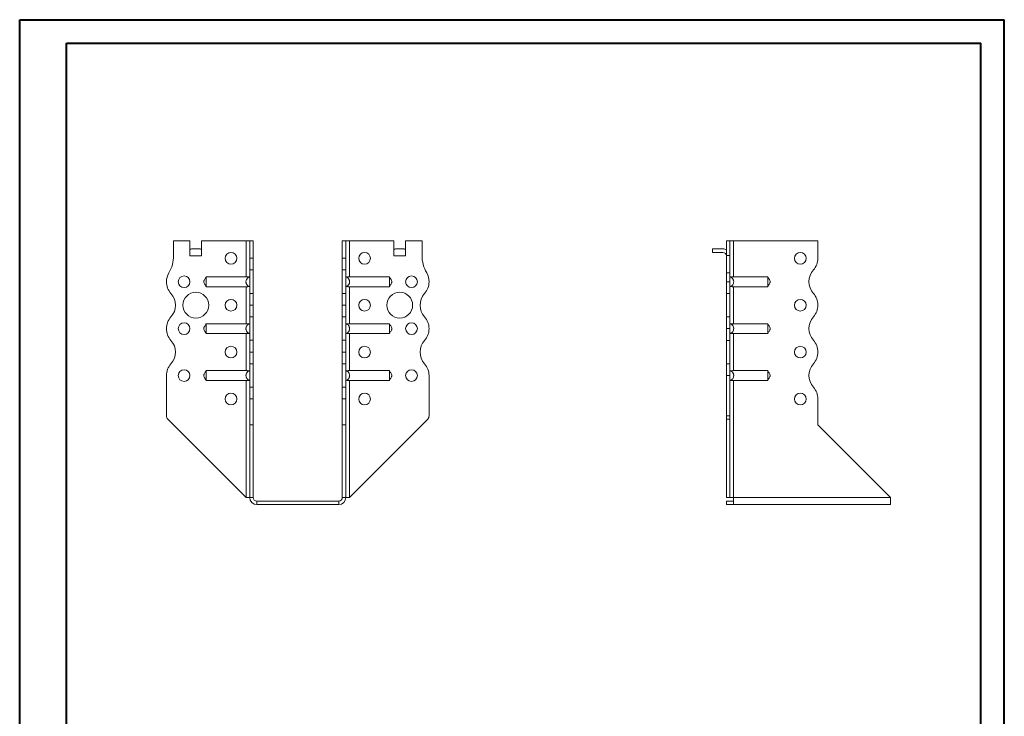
# Model space of a CAD drawing. Header units: millimetres. Extents: x 0 to 210, y 0 to 297.
# Tile 3 of 3: x 0 to 210, y 149 to 297. Entities that reach past the tile are written whole.
import ezdxf

# ---------------------------------------------------------------- set-up
doc = ezdxf.new("R2010")
doc.units = ezdxf.units.MM

msp = doc.modelspace()

# ---------------------------------------------------------------- linework, layer by layer
at = {"color": 7, "linetype": 'Continuous', "lineweight": 40}
for p, q in [((0.08, 0.21), (0.08, 297.21)), ((0.08, 297.21), (210.08, 297.21)), ((210.08, 0.21), (210.08, 297.21)), ((210.08, 292.21), (210.08, 297.21)), ((10.08, 292.21), (205.08, 292.21)), ((10.08, 5.21), (10.08, 292.21)), ((205.08, 5.21), (205.08, 292.21))]:
    msp.add_line(p, q, dxfattribs=at)
at = {"color": 7, "linetype": 'Continuous', "lineweight": 15}
for p, q in [((36.39, 250.1), (32.89, 250.1)), ((32.89, 250.1), (32.89, 246.96)), ((36.39, 246.85), (36.39, 250.1)), ((38.89, 246.85), (38.89, 250.1)), ((48.39, 250.1), (38.89, 250.1)), ((48.39, 250.1), (48.39, 242.41)), ((49.14, 250.1), (48.39, 250.1)), ((49.89, 250.1), (49.14, 250.1)), ((49.14, 246.37), (49.14, 250.1)), ((49.89, 246.37), (49.89, 250.1)), ((68.89, 250.1), (69.64, 250.1)), ((68.89, 246.37), (68.89, 250.1)), ((69.64, 246.37), (69.64, 250.1)), ((70.39, 250.1), (69.64, 250.1)), ((70.39, 242.41), (70.39, 250.1)), ((70.39, 250.1), (79.89, 250.1)), ((79.89, 246.85), (79.89, 250.1)), ((82.39, 246.85), (82.39, 250.1)), ((82.39, 250.1), (85.89, 250.1)), ((85.89, 250.1), (85.89, 246.96)), ((151.57, 250.1), (150.82, 250.1)), ((150.82, 250.1), (150.82, 246.96)), ((151.57, 250.1), (151.57, 246.96)), ((152.32, 250.1), (151.57, 250.1)), ((152.32, 242.41), (152.32, 250.1)), ((170.32, 250.1), (152.32, 250.1)), ((170.32, 246.37), (170.32, 250.1)), ((36.7, 248.35), (38.58, 248.35)), ((80.2, 248.35), (82.08, 248.35)), ((147.82, 248.35), (147.82, 247.6)), ((147.82, 248.35), (150.07, 248.35)), ((36.39, 246.85), (38.89, 246.85)), ((49.14, 246.37), (49.89, 246.37)), ((49.14, 243.87), (49.14, 246.37)), ((49.89, 246.37), (49.89, 243.87)), ((68.89, 246.37), (69.64, 246.37)), ((68.89, 243.87), (68.89, 246.37)), ((69.64, 246.37), (69.64, 243.87)), ((79.89, 246.85), (82.39, 246.85)), ((150.07, 247.6), (147.82, 247.6)), ((150.82, 246.96), (151.57, 246.96)), ((150.82, 243.22), (150.82, 246.96)), ((151.57, 246.96), (151.57, 243.22)), ((49.89, 243.87), (49.14, 243.87)), ((49.14, 243.87), (49.14, 238.87)), ((49.89, 238.87), (49.89, 243.87)), ((69.64, 243.87), (68.89, 243.87)), ((68.89, 238.87), (68.89, 243.87)), ((69.64, 238.87), (69.64, 243.87)), ((48.39, 242.41), (39.84, 242.41)), ((70.39, 242.41), (78.94, 242.41)), ((150.82, 241.35), (150.82, 243.22)), ((150.82, 243.22), (151.57, 243.22)), ((151.57, 243.22), (151.57, 241.35)), ((152.32, 242.41), (159.63, 242.41)), ((48.39, 240.29), (39.84, 240.29)), ((48.39, 240.29), (48.39, 232.41)), ((70.39, 240.29), (78.94, 240.29)), ((70.39, 232.41), (70.39, 240.29)), ((150.82, 241.35), (151.57, 241.35)), ((150.82, 238.85), (150.82, 241.35)), ((151.57, 241.35), (151.57, 238.85)), ((152.32, 240.29), (159.63, 240.29)), ((152.32, 232.41), (152.32, 240.29)), ((49.14, 238.87), (49.89, 238.87)), ((49.14, 236.37), (49.14, 238.87)), ((49.89, 238.87), (49.89, 236.37)), ((68.89, 238.87), (69.64, 238.87)), ((68.89, 236.37), (68.89, 238.87)), ((69.64, 238.87), (69.64, 236.37)), ((151.57, 238.85), (150.82, 238.85)), ((150.82, 233.85), (150.82, 238.85)), ((151.57, 233.85), (151.57, 238.85)), ((49.14, 236.37), (49.89, 236.37)), ((49.14, 233.87), (49.14, 236.37)), ((49.89, 236.37), (49.14, 236.37)), ((49.14, 236.37), (49.14, 236.37)), ((49.89, 236.37), (49.89, 233.87)), ((49.89, 236.37), (49.89, 236.37)), ((68.89, 236.37), (69.64, 236.37)), ((68.89, 233.87), (68.89, 236.37)), ((69.64, 236.37), (68.89, 236.37)), ((68.89, 236.37), (68.89, 236.37)), ((69.64, 236.37), (69.64, 233.87)), ((69.64, 236.37), (69.64, 236.37)), ((170.32, 236.37), (170.32, 236.37)), ((49.89, 233.87), (49.14, 233.87)), ((49.14, 233.87), (49.14, 228.87)), ((49.89, 228.87), (49.89, 233.87)), ((69.64, 233.87), (68.89, 233.87)), ((68.89, 228.87), (68.89, 233.87)), ((69.64, 228.87), (69.64, 233.87)), ((150.82, 233.85), (151.57, 233.85)), ((150.82, 231.35), (150.82, 233.85)), ((151.57, 233.85), (151.57, 231.35)), ((48.39, 232.41), (39.84, 232.41)), ((70.39, 232.41), (78.94, 232.41)), ((87.39, 231.35), (87.39, 231.35)), ((151.57, 231.35), (150.82, 231.35)), ((150.82, 228.85), (150.82, 231.35)), ((151.57, 231.35), (151.57, 228.85)), ((152.32, 232.41), (159.63, 232.41)), ((48.39, 230.29), (39.84, 230.29)), ((48.39, 230.29), (48.39, 222.41)), ((70.39, 230.29), (78.94, 230.29)), ((70.39, 222.41), (70.39, 230.29)), ((152.32, 230.29), (159.63, 230.29)), ((152.32, 222.41), (152.32, 230.29)), ((49.14, 228.87), (49.89, 228.87)), ((49.14, 226.37), (49.14, 228.87)), ((49.89, 228.87), (49.89, 226.37)), ((68.89, 228.87), (69.64, 228.87)), ((68.89, 226.37), (68.89, 228.87)), ((69.64, 228.87), (69.64, 226.37)), ((151.57, 228.85), (150.82, 228.85)), ((150.82, 223.85), (150.82, 228.85)), ((151.57, 223.85), (151.57, 228.85)), ((49.89, 226.37), (49.14, 226.37)), ((49.14, 226.37), (49.89, 226.37)), ((49.14, 223.87), (49.14, 226.37)), ((49.14, 226.37), (49.14, 226.37)), ((49.89, 226.37), (49.89, 223.87)), ((49.89, 226.37), (49.89, 226.37)), ((69.64, 226.37), (68.89, 226.37)), ((68.89, 226.37), (69.64, 226.37)), ((68.89, 226.37), (68.89, 226.37)), ((68.89, 223.87), (68.89, 226.37)), ((69.64, 226.37), (69.64, 226.37)), ((69.64, 226.37), (69.64, 223.87)), ((170.32, 226.37), (170.32, 226.37)), ((49.89, 223.87), (49.14, 223.87)), ((49.14, 223.87), (49.14, 218.87)), ((49.89, 218.87), (49.89, 223.87)), ((69.64, 223.87), (68.89, 223.87)), ((68.89, 218.87), (68.89, 223.87)), ((69.64, 218.87), (69.64, 223.87)), ((150.82, 223.85), (151.57, 223.85)), ((150.82, 221.35), (150.82, 223.85)), ((151.57, 223.85), (151.57, 221.35)), ((31.39, 221.35), (31.39, 212.76)), ((48.39, 222.41), (39.84, 222.41)), ((70.39, 222.41), (78.94, 222.41)), ((87.39, 221.35), (87.39, 212.76)), ((151.57, 221.35), (150.82, 221.35)), ((150.82, 221.35), (150.82, 212.76)), ((151.57, 221.35), (151.57, 212.76)), ((152.32, 222.41), (159.63, 222.41)), ((48.39, 220.29), (39.84, 220.29)), ((48.39, 220.29), (48.39, 195.35)), ((49.14, 218.87), (49.89, 218.87)), ((49.14, 216.37), (49.14, 218.87)), ((49.89, 218.87), (49.89, 216.37)), ((68.89, 218.87), (69.64, 218.87)), ((68.89, 216.37), (68.89, 218.87)), ((69.64, 218.87), (69.64, 216.37)), ((70.39, 220.29), (78.94, 220.29)), ((70.39, 195.35), (70.39, 220.29)), ((152.32, 220.29), (159.63, 220.29)), ((152.32, 195.35), (152.32, 220.29)), ((49.89, 216.37), (49.14, 216.37)), ((49.14, 210.85), (49.14, 216.37)), ((49.89, 210.85), (49.89, 216.37)), ((69.64, 216.37), (68.89, 216.37)), ((68.89, 210.85), (68.89, 216.37)), ((69.64, 210.85), (69.64, 216.37)), ((170.32, 210.85), (170.32, 216.37)), ((150.82, 212.76), (151.57, 212.76)), ((150.82, 212.05), (150.82, 212.76)), ((151.57, 212.76), (151.57, 212.05)), ((48.39, 195.35), (31.68, 212.05)), ((49.89, 210.85), (49.14, 210.85)), ((49.14, 195.35), (49.14, 210.85)), ((49.89, 195.35), (49.89, 210.85)), ((68.89, 210.85), (69.64, 210.85)), ((68.89, 195.35), (68.89, 210.85)), ((69.64, 195.35), (69.64, 210.85)), ((70.39, 195.35), (87.1, 212.05)), ((151.57, 212.05), (150.82, 212.05)), ((150.82, 195.35), (150.82, 212.05)), ((151.57, 195.35), (151.57, 212.05)), ((185.82, 195.35), (170.32, 210.85)), ((48.39, 195.35), (49.14, 195.35)), ((49.89, 195.35), (49.14, 195.35)), ((68.89, 195.35), (69.64, 195.35)), ((69.64, 195.35), (70.39, 195.35)), ((151.57, 195.35), (150.82, 195.35)), ((151.57, 195.35), (152.32, 195.35)), ((185.82, 195.35), (152.32, 195.35)), ((152.32, 195.35), (152.32, 193.85)), ((185.82, 195.35), (185.82, 193.85)), ((50.64, 194.6), (68.14, 194.6)), ((50.64, 194.6), (50.64, 193.85)), ((50.64, 193.85), (68.14, 193.85)), ((68.14, 194.6), (68.14, 193.85)), ((150.82, 194.6), (150.82, 193.85)), ((152.32, 194.6), (150.82, 194.6)), ((152.32, 193.85), (150.82, 193.85)), ((185.82, 193.85), (152.32, 193.85))]:
    msp.add_line(p, q, dxfattribs=at)
for centre, radius in [((45.14, 246.35), 1.25), ((73.64, 246.35), 1.25), ((166.57, 246.35), 1.25), ((35.14, 241.35), 1.25), ((83.64, 241.35), 1.25), ((37.64, 236.35), 2.75), ((45.14, 236.35), 1.25), ((73.64, 236.35), 1.25), ((81.14, 236.35), 2.75), ((166.57, 236.35), 1.25), ((35.14, 231.35), 1.25), ((83.64, 231.35), 1.25), ((45.14, 226.35), 1.25), ((73.64, 226.35), 1.25), ((166.57, 226.35), 1.25), ((35.14, 221.35), 1.25), ((83.64, 221.35), 1.25), ((45.14, 216.35), 1.25), ((73.64, 216.35), 1.25), ((166.57, 216.35), 1.25)]:
    msp.add_circle(centre, radius, dxfattribs=at)
for centre, radius, start, end in [((150.07, 246.85), 1.5, 60, 90), ((25.39, 246.96), 7.5, 330.0736, 0), ((93.39, 246.96), 7.5, 180, 209.9264), ((150.07, 246.85), 0.75, 0, 90), ((166.57, 246.37), 3.75, 318.1877, 0), ((172.16, 241.37), 3.75, 138.1877, 221.8123), ((35.14, 241.35), 3.75, 150.0736, 179.9591), ((83.64, 241.35), 3.75, 0.0409, 29.9264), ((35.14, 241.35), 3.75, 180, 221.8123), ((83.64, 241.35), 3.75, 318.1877, 0), ((29.55, 236.35), 3.75, 318.1863, 41.8123), ((89.23, 236.35), 3.75, 138.1877, 221.8196), ((166.57, 236.37), 3.75, 0, 41.8123), ((166.57, 236.37), 3.75, 318.1804, 0), ((35.14, 231.35), 3.75, 138.1863, 180), ((83.64, 231.35), 3.75, 0, 41.8196), ((172.16, 231.37), 3.75, 138.1804, 221.8123), ((35.14, 231.35), 3.75, 180, 221.8137), ((83.64, 231.35), 3.75, 318.1877, 0), ((29.55, 226.35), 3.75, 318.1877, 41.8137), ((89.23, 226.35), 3.75, 138.1877, 221.8123), ((166.57, 226.37), 3.75, 0, 41.8123), ((166.57, 226.37), 3.75, 318.1804, 0), ((35.14, 221.35), 3.75, 138.1877, 180), ((83.64, 221.35), 3.75, 0, 41.8123), ((172.16, 221.37), 3.75, 138.1804, 221.8123), ((166.57, 216.37), 3.75, 0, 41.8123), ((32.39, 212.76), 1, 180, 225), ((86.39, 212.76), 1, 315, 0), ((50.64, 195.35), 1.5, 180, 270), ((50.64, 195.35), 0.75, 180, 270), ((68.14, 195.35), 1.5, 270, 0), ((68.14, 195.35), 0.75, 270, 0)]:
    msp.add_arc(centre, radius, start, end, dxfattribs=at)
for centre, start_param, end_param in [((36.7, 246.85), 0, 0.523599), ((38.58, 246.85), 5.759587, 6.283185), ((80.2, 246.85), 0, 0.523599), ((82.08, 246.85), 5.759587, 6.283185)]:
    msp.add_ellipse(centre, major_axis=(0, 1.5), ratio=0.416667, start_param=start_param, end_param=end_param, dxfattribs=at)
for points, knots in [([(39.84, 242.35), (39.82, 242.31), (39.79, 242.25), (39.71, 242.12), (39.57, 241.91), (39.43, 241.7), (39.36, 241.51), (39.33, 241.37), (39.35, 241.15), (39.48, 240.92), (39.63, 240.69), (39.76, 240.53), (39.81, 240.41), (39.84, 240.35)], [0, 0, 0, 0, 0.088139, 0.117704, 0.24517, 0.377665, 0.439117, 0.496208, 0.551739, 0.710391, 0.810032, 0.893588, 1, 1, 1, 1]), ([(39.84, 242.41), (39.84, 242.39), (39.84, 242.37), (39.84, 242.32), (39.84, 242.29), (39.84, 242.22), (39.84, 242.18), (39.84, 242.1), (39.84, 242.06), (39.84, 241.96), (39.84, 241.91), (39.84, 241.81), (39.84, 241.75), (39.84, 241.64), (39.84, 241.58), (39.84, 241.47), (39.84, 241.41), (39.84, 241.23), (39.84, 241.11), (39.84, 240.89), (39.84, 240.78), (39.84, 240.59), (39.84, 240.51), (39.84, 240.41), (39.84, 240.38), (39.84, 240.33), (39.84, 240.31), (39.84, 240.29)], [0, 0, 0, 0, 0.0625, 0.0625, 0.125, 0.125, 0.1875, 0.1875, 0.25, 0.25, 0.3125, 0.3125, 0.375, 0.375, 0.4375, 0.4375, 0.5, 0.5, 0.625, 0.625, 0.75, 0.75, 0.875, 0.875, 0.9375, 0.9375, 1, 1, 1, 1]), ([(49.14, 240.29), (49.08, 240.31), (49.03, 240.33), (48.92, 240.38), (48.87, 240.41), (48.77, 240.47), (48.72, 240.51), (48.64, 240.59), (48.6, 240.64), (48.53, 240.73), (48.49, 240.78), (48.44, 240.89), (48.42, 240.94), (48.38, 241.05), (48.36, 241.11), (48.35, 241.23), (48.34, 241.29), (48.34, 241.41), (48.35, 241.47), (48.36, 241.58), (48.38, 241.64), (48.43, 241.81), (48.49, 241.91), (48.63, 242.1), (48.72, 242.19), (48.87, 242.29), (48.92, 242.32), (49.03, 242.37), (49.08, 242.39), (49.14, 242.41)], [0, 0, 0, 0, 0.0625, 0.0625, 0.125, 0.125, 0.1875, 0.1875, 0.25, 0.25, 0.3125, 0.3125, 0.375, 0.375, 0.4375, 0.4375, 0.5, 0.5, 0.5625, 0.5625, 0.625, 0.625, 0.75, 0.75, 0.875, 0.875, 0.9375, 0.9375, 1, 1, 1, 1]), ([(48.39, 242.41), (48.44, 242.41), (48.49, 242.4), (48.59, 242.4), (48.64, 242.39), (48.73, 242.38), (48.77, 242.37), (48.85, 242.35), (48.89, 242.33), (48.92, 242.32)], [0, 0, 0, 0, 0.25, 0.25, 0.5, 0.5, 0.75, 0.75, 1, 1, 1, 1]), ([(69.64, 240.29), (69.7, 240.31), (69.75, 240.33), (69.86, 240.38), (69.91, 240.41), (70.01, 240.47), (70.06, 240.51), (70.14, 240.59), (70.18, 240.64), (70.25, 240.73), (70.29, 240.78), (70.34, 240.89), (70.36, 240.94), (70.4, 241.05), (70.42, 241.11), (70.44, 241.23), (70.44, 241.29), (70.44, 241.41), (70.44, 241.47), (70.42, 241.58), (70.4, 241.64), (70.35, 241.81), (70.29, 241.91), (70.15, 242.1), (70.06, 242.19), (69.91, 242.29), (69.86, 242.32), (69.75, 242.37), (69.7, 242.39), (69.64, 242.41)], [0, 0, 0, 0, 0.0625, 0.0625, 0.125, 0.125, 0.1875, 0.1875, 0.25, 0.25, 0.3125, 0.3125, 0.375, 0.375, 0.4375, 0.4375, 0.5, 0.5, 0.5625, 0.5625, 0.625, 0.625, 0.75, 0.75, 0.875, 0.875, 0.9375, 0.9375, 1, 1, 1, 1]), ([(70.39, 242.41), (70.34, 242.41), (70.29, 242.4), (70.19, 242.4), (70.14, 242.39), (70.05, 242.38), (70.01, 242.37), (69.93, 242.35), (69.89, 242.33), (69.86, 242.32)], [0, 0, 0, 0, 0.25, 0.25, 0.5, 0.5, 0.75, 0.75, 1, 1, 1, 1]), ([(78.94, 242.41), (78.94, 242.39), (78.94, 242.37), (78.94, 242.32), (78.94, 242.29), (78.94, 242.22), (78.94, 242.18), (78.94, 242.1), (78.94, 242.06), (78.94, 241.96), (78.94, 241.91), (78.94, 241.81), (78.94, 241.75), (78.94, 241.64), (78.94, 241.58), (78.94, 241.47), (78.94, 241.41), (78.94, 241.23), (78.94, 241.11), (78.94, 240.89), (78.94, 240.78), (78.94, 240.59), (78.94, 240.51), (78.94, 240.41), (78.94, 240.38), (78.94, 240.33), (78.94, 240.31), (78.94, 240.29)], [0, 0, 0, 0, 0.0625, 0.0625, 0.125, 0.125, 0.1875, 0.1875, 0.25, 0.25, 0.3125, 0.3125, 0.375, 0.375, 0.4375, 0.4375, 0.5, 0.5, 0.625, 0.625, 0.75, 0.75, 0.875, 0.875, 0.9375, 0.9375, 1, 1, 1, 1]), ([(78.94, 240.35), (78.96, 240.39), (78.99, 240.44), (79.07, 240.58), (79.21, 240.78), (79.35, 241), (79.42, 241.19), (79.45, 241.33), (79.43, 241.55), (79.3, 241.78), (79.15, 242.01), (79.02, 242.17), (78.97, 242.28), (78.94, 242.35)], [0, 0, 0, 0, 0.08812, 0.117664, 0.245102, 0.37762, 0.43908, 0.496176, 0.55171, 0.710373, 0.81002, 0.893581, 1, 1, 1, 1]), ([(151.57, 242.41), (151.63, 242.39), (151.68, 242.37), (151.79, 242.32), (151.84, 242.29), (151.94, 242.22), (151.99, 242.18), (152.07, 242.1), (152.11, 242.06), (152.18, 241.96), (152.21, 241.91), (152.27, 241.81), (152.29, 241.75), (152.33, 241.64), (152.35, 241.58), (152.36, 241.47), (152.37, 241.41), (152.37, 241.23), (152.35, 241.11), (152.28, 240.89), (152.22, 240.78), (152.08, 240.59), (151.99, 240.51), (151.84, 240.41), (151.79, 240.38), (151.68, 240.33), (151.63, 240.31), (151.57, 240.29)], [0, 0, 0, 0, 0.0625, 0.0625, 0.125, 0.125, 0.1875, 0.1875, 0.25, 0.25, 0.3125, 0.3125, 0.375, 0.375, 0.4375, 0.4375, 0.5, 0.5, 0.625, 0.625, 0.75, 0.75, 0.875, 0.875, 0.9375, 0.9375, 1, 1, 1, 1]), ([(151.79, 242.32), (151.82, 242.33), (151.86, 242.35), (151.94, 242.37), (151.98, 242.38), (152.12, 242.4), (152.22, 242.41), (152.32, 242.41)], [0, 0, 0, 0, 0.25, 0.25, 0.5, 0.5, 1, 1, 1, 1]), ([(159.63, 240.29), (159.64, 240.31), (159.63, 240.33), (159.63, 240.38), (159.63, 240.41), (159.63, 240.47), (159.63, 240.51), (159.63, 240.59), (159.63, 240.64), (159.63, 240.73), (159.63, 240.78), (159.63, 240.89), (159.63, 240.94), (159.63, 241.05), (159.63, 241.11), (159.63, 241.23), (159.63, 241.29), (159.63, 241.41), (159.63, 241.47), (159.63, 241.58), (159.63, 241.64), (159.63, 241.81), (159.63, 241.91), (159.63, 242.1), (159.64, 242.19), (159.63, 242.29), (159.63, 242.32), (159.63, 242.37), (159.64, 242.39), (159.63, 242.41)], [0, 0, 0, 0, 0.0625, 0.0625, 0.125, 0.125, 0.1875, 0.1875, 0.25, 0.25, 0.3125, 0.3125, 0.375, 0.375, 0.4375, 0.4375, 0.5, 0.5, 0.5625, 0.5625, 0.625, 0.625, 0.75, 0.75, 0.875, 0.875, 0.9375, 0.9375, 1, 1, 1, 1]), ([(159.63, 240.35), (159.65, 240.39), (159.68, 240.44), (159.77, 240.58), (159.91, 240.78), (160.04, 241), (160.12, 241.19), (160.14, 241.33), (160.12, 241.55), (160, 241.78), (159.84, 242.01), (159.71, 242.17), (159.66, 242.28), (159.63, 242.35)], [0, 0, 0, 0, 0.088138, 0.117704, 0.24517, 0.377665, 0.439117, 0.496208, 0.551739, 0.710391, 0.810032, 0.893588, 1, 1, 1, 1]), ([(48.92, 240.38), (48.89, 240.36), (48.85, 240.35), (48.77, 240.32), (48.73, 240.31), (48.59, 240.29), (48.49, 240.29), (48.39, 240.29)], [0, 0, 0, 0, 0.25, 0.25, 0.5, 0.5, 1, 1, 1, 1]), ([(69.86, 240.38), (69.89, 240.36), (69.93, 240.35), (70.01, 240.32), (70.05, 240.31), (70.19, 240.29), (70.29, 240.29), (70.39, 240.29)], [0, 0, 0, 0, 0.25, 0.25, 0.5, 0.5, 1, 1, 1, 1]), ([(152.32, 240.29), (152.27, 240.29), (152.22, 240.29), (152.12, 240.3), (152.07, 240.3), (151.98, 240.31), (151.94, 240.32), (151.86, 240.35), (151.82, 240.36), (151.79, 240.38)], [0, 0, 0, 0, 0.25, 0.25, 0.5, 0.5, 0.75, 0.75, 1, 1, 1, 1]), ([(39.84, 232.35), (39.82, 232.31), (39.79, 232.25), (39.71, 232.12), (39.57, 231.91), (39.43, 231.7), (39.36, 231.51), (39.33, 231.37), (39.35, 231.15), (39.48, 230.92), (39.63, 230.69), (39.76, 230.53), (39.81, 230.41), (39.84, 230.35)], [0, 0, 0, 0, 0.0881397, 0.1177034, 0.2451707, 0.3776649, 0.4391167, 0.4962094, 0.5517386, 0.7103914, 0.8100321, 0.8935876, 1, 1, 1, 1]), ([(39.84, 232.41), (39.84, 232.39), (39.84, 232.37), (39.84, 232.32), (39.84, 232.29), (39.84, 232.22), (39.84, 232.18), (39.84, 232.1), (39.84, 232.06), (39.84, 231.96), (39.84, 231.91), (39.84, 231.81), (39.84, 231.75), (39.84, 231.64), (39.84, 231.58), (39.84, 231.47), (39.84, 231.41), (39.84, 231.23), (39.84, 231.11), (39.84, 230.89), (39.84, 230.78), (39.84, 230.59), (39.84, 230.51), (39.84, 230.41), (39.84, 230.38), (39.84, 230.33), (39.84, 230.31), (39.84, 230.29)], [0, 0, 0, 0, 0.0625, 0.0625, 0.125, 0.125, 0.1875, 0.1875, 0.25, 0.25, 0.3125, 0.3125, 0.375, 0.375, 0.4375, 0.4375, 0.5, 0.5, 0.625, 0.625, 0.75, 0.75, 0.875, 0.875, 0.9375, 0.9375, 1, 1, 1, 1]), ([(49.14, 230.29), (49.08, 230.31), (49.03, 230.33), (48.92, 230.38), (48.87, 230.41), (48.77, 230.47), (48.72, 230.51), (48.64, 230.59), (48.6, 230.64), (48.53, 230.73), (48.49, 230.78), (48.44, 230.89), (48.42, 230.94), (48.38, 231.05), (48.36, 231.11), (48.35, 231.23), (48.34, 231.29), (48.34, 231.41), (48.35, 231.47), (48.36, 231.58), (48.38, 231.64), (48.43, 231.81), (48.49, 231.91), (48.63, 232.1), (48.72, 232.19), (48.87, 232.29), (48.92, 232.32), (49.03, 232.37), (49.08, 232.39), (49.14, 232.41)], [0, 0, 0, 0, 0.0625, 0.0625, 0.125, 0.125, 0.1875, 0.1875, 0.25, 0.25, 0.3125, 0.3125, 0.375, 0.375, 0.4375, 0.4375, 0.5, 0.5, 0.5625, 0.5625, 0.625, 0.625, 0.75, 0.75, 0.875, 0.875, 0.9375, 0.9375, 1, 1, 1, 1]), ([(48.39, 232.41), (48.44, 232.41), (48.49, 232.4), (48.59, 232.4), (48.64, 232.39), (48.73, 232.38), (48.77, 232.37), (48.85, 232.35), (48.89, 232.33), (48.92, 232.32)], [0, 0, 0, 0, 0.25, 0.25, 0.5, 0.5, 0.75, 0.75, 1, 1, 1, 1]), ([(69.64, 230.29), (69.7, 230.31), (69.75, 230.33), (69.86, 230.38), (69.91, 230.41), (70.01, 230.47), (70.06, 230.51), (70.14, 230.59), (70.18, 230.64), (70.25, 230.73), (70.29, 230.78), (70.34, 230.89), (70.36, 230.94), (70.4, 231.05), (70.42, 231.11), (70.44, 231.23), (70.44, 231.29), (70.44, 231.41), (70.44, 231.47), (70.42, 231.58), (70.4, 231.64), (70.35, 231.81), (70.29, 231.91), (70.15, 232.1), (70.06, 232.19), (69.91, 232.29), (69.86, 232.32), (69.75, 232.37), (69.7, 232.39), (69.64, 232.41)], [0, 0, 0, 0, 0.0625, 0.0625, 0.125, 0.125, 0.1875, 0.1875, 0.25, 0.25, 0.3125, 0.3125, 0.375, 0.375, 0.4375, 0.4375, 0.5, 0.5, 0.5625, 0.5625, 0.625, 0.625, 0.75, 0.75, 0.875, 0.875, 0.9375, 0.9375, 1, 1, 1, 1]), ([(70.39, 232.41), (70.34, 232.41), (70.29, 232.4), (70.19, 232.4), (70.14, 232.39), (70.05, 232.38), (70.01, 232.37), (69.93, 232.35), (69.89, 232.33), (69.86, 232.32)], [0, 0, 0, 0, 0.25, 0.25, 0.5, 0.5, 0.75, 0.75, 1, 1, 1, 1]), ([(78.94, 232.41), (78.94, 232.39), (78.94, 232.37), (78.94, 232.32), (78.94, 232.29), (78.94, 232.22), (78.94, 232.18), (78.94, 232.1), (78.94, 232.06), (78.94, 231.96), (78.94, 231.91), (78.94, 231.81), (78.94, 231.75), (78.94, 231.64), (78.94, 231.58), (78.94, 231.47), (78.94, 231.41), (78.94, 231.23), (78.94, 231.11), (78.94, 230.89), (78.94, 230.78), (78.94, 230.59), (78.94, 230.51), (78.94, 230.41), (78.94, 230.38), (78.94, 230.33), (78.94, 230.31), (78.94, 230.29)], [0, 0, 0, 0, 0.0625, 0.0625, 0.125, 0.125, 0.1875, 0.1875, 0.25, 0.25, 0.3125, 0.3125, 0.375, 0.375, 0.4375, 0.4375, 0.5, 0.5, 0.625, 0.625, 0.75, 0.75, 0.875, 0.875, 0.9375, 0.9375, 1, 1, 1, 1]), ([(78.94, 230.35), (78.96, 230.39), (78.99, 230.44), (79.07, 230.58), (79.21, 230.78), (79.35, 231), (79.42, 231.19), (79.45, 231.33), (79.43, 231.55), (79.3, 231.78), (79.15, 232.01), (79.02, 232.17), (78.97, 232.28), (78.94, 232.35)], [0, 0, 0, 0, 0.08812, 0.117664, 0.245102, 0.37762, 0.439079, 0.496176, 0.551711, 0.710372, 0.810019, 0.893581, 1, 1, 1, 1]), ([(151.57, 232.41), (151.63, 232.39), (151.68, 232.37), (151.79, 232.32), (151.84, 232.29), (151.94, 232.22), (151.99, 232.18), (152.07, 232.1), (152.11, 232.06), (152.18, 231.96), (152.21, 231.91), (152.27, 231.81), (152.29, 231.75), (152.33, 231.64), (152.35, 231.58), (152.36, 231.47), (152.37, 231.41), (152.37, 231.23), (152.35, 231.11), (152.28, 230.89), (152.22, 230.78), (152.08, 230.59), (151.99, 230.51), (151.84, 230.41), (151.79, 230.38), (151.68, 230.33), (151.63, 230.31), (151.57, 230.29)], [0, 0, 0, 0, 0.0625, 0.0625, 0.125, 0.125, 0.1875, 0.1875, 0.25, 0.25, 0.3125, 0.3125, 0.375, 0.375, 0.4375, 0.4375, 0.5, 0.5, 0.625, 0.625, 0.75, 0.75, 0.875, 0.875, 0.9375, 0.9375, 1, 1, 1, 1]), ([(151.79, 232.32), (151.82, 232.33), (151.86, 232.35), (151.94, 232.37), (151.98, 232.38), (152.12, 232.4), (152.22, 232.41), (152.32, 232.41)], [0, 0, 0, 0, 0.25, 0.25, 0.5, 0.5, 1, 1, 1, 1]), ([(159.63, 230.29), (159.64, 230.31), (159.63, 230.33), (159.63, 230.38), (159.63, 230.41), (159.63, 230.47), (159.63, 230.51), (159.63, 230.59), (159.63, 230.64), (159.63, 230.73), (159.63, 230.78), (159.63, 230.89), (159.63, 230.94), (159.63, 231.05), (159.63, 231.11), (159.63, 231.23), (159.63, 231.29), (159.63, 231.41), (159.63, 231.47), (159.63, 231.58), (159.63, 231.64), (159.63, 231.81), (159.63, 231.91), (159.63, 232.1), (159.64, 232.19), (159.63, 232.29), (159.63, 232.32), (159.63, 232.37), (159.64, 232.39), (159.63, 232.41)], [0, 0, 0, 0, 0.0625, 0.0625, 0.125, 0.125, 0.1875, 0.1875, 0.25, 0.25, 0.3125, 0.3125, 0.375, 0.375, 0.4375, 0.4375, 0.5, 0.5, 0.5625, 0.5625, 0.625, 0.625, 0.75, 0.75, 0.875, 0.875, 0.9375, 0.9375, 1, 1, 1, 1]), ([(159.63, 230.35), (159.65, 230.39), (159.68, 230.44), (159.77, 230.58), (159.91, 230.78), (160.04, 231), (160.12, 231.19), (160.14, 231.33), (160.12, 231.55), (160, 231.78), (159.84, 232.01), (159.71, 232.17), (159.66, 232.28), (159.63, 232.35)], [0, 0, 0, 0, 0.088138, 0.117704, 0.24517, 0.377665, 0.439115, 0.496208, 0.551739, 0.71039, 0.810031, 0.893587, 1, 1, 1, 1]), ([(48.92, 230.38), (48.89, 230.36), (48.85, 230.35), (48.77, 230.32), (48.73, 230.31), (48.59, 230.29), (48.49, 230.29), (48.39, 230.29)], [0, 0, 0, 0, 0.25, 0.25, 0.5, 0.5, 1, 1, 1, 1]), ([(69.86, 230.38), (69.89, 230.36), (69.93, 230.35), (70.01, 230.32), (70.05, 230.31), (70.19, 230.29), (70.29, 230.29), (70.39, 230.29)], [0, 0, 0, 0, 0.25, 0.25, 0.5, 0.5, 1, 1, 1, 1]), ([(152.32, 230.29), (152.27, 230.29), (152.22, 230.29), (152.12, 230.3), (152.07, 230.3), (151.98, 230.31), (151.94, 230.32), (151.86, 230.35), (151.82, 230.36), (151.79, 230.38)], [0, 0, 0, 0, 0.25, 0.25, 0.5, 0.5, 0.75, 0.75, 1, 1, 1, 1]), ([(39.84, 222.35), (39.82, 222.31), (39.79, 222.25), (39.71, 222.12), (39.57, 221.91), (39.43, 221.7), (39.36, 221.51), (39.33, 221.37), (39.35, 221.15), (39.48, 220.92), (39.63, 220.69), (39.76, 220.53), (39.81, 220.41), (39.84, 220.35)], [0, 0, 0, 0, 0.088139, 0.117704, 0.24517, 0.377665, 0.439117, 0.496208, 0.551739, 0.710391, 0.810032, 0.893588, 1, 1, 1, 1]), ([(39.84, 222.41), (39.84, 222.39), (39.84, 222.37), (39.84, 222.32), (39.84, 222.29), (39.84, 222.22), (39.84, 222.18), (39.84, 222.1), (39.84, 222.06), (39.84, 221.96), (39.84, 221.91), (39.84, 221.81), (39.84, 221.75), (39.84, 221.64), (39.84, 221.58), (39.84, 221.47), (39.84, 221.41), (39.84, 221.23), (39.84, 221.11), (39.84, 220.89), (39.84, 220.78), (39.84, 220.59), (39.84, 220.51), (39.84, 220.41), (39.84, 220.38), (39.84, 220.33), (39.84, 220.31), (39.84, 220.29)], [0, 0, 0, 0, 0.0625, 0.0625, 0.125, 0.125, 0.1875, 0.1875, 0.25, 0.25, 0.3125, 0.3125, 0.375, 0.375, 0.4375, 0.4375, 0.5, 0.5, 0.625, 0.625, 0.75, 0.75, 0.875, 0.875, 0.9375, 0.9375, 1, 1, 1, 1]), ([(49.14, 220.29), (49.08, 220.31), (49.03, 220.33), (48.92, 220.38), (48.87, 220.41), (48.77, 220.47), (48.72, 220.51), (48.64, 220.59), (48.6, 220.64), (48.53, 220.73), (48.49, 220.78), (48.44, 220.89), (48.42, 220.94), (48.38, 221.05), (48.36, 221.11), (48.35, 221.23), (48.34, 221.29), (48.34, 221.41), (48.35, 221.47), (48.36, 221.58), (48.38, 221.64), (48.43, 221.81), (48.49, 221.91), (48.63, 222.1), (48.72, 222.19), (48.87, 222.29), (48.92, 222.32), (49.03, 222.37), (49.08, 222.39), (49.14, 222.41)], [0, 0, 0, 0, 0.0625, 0.0625, 0.125, 0.125, 0.1875, 0.1875, 0.25, 0.25, 0.3125, 0.3125, 0.375, 0.375, 0.4375, 0.4375, 0.5, 0.5, 0.5625, 0.5625, 0.625, 0.625, 0.75, 0.75, 0.875, 0.875, 0.9375, 0.9375, 1, 1, 1, 1]), ([(48.39, 222.41), (48.44, 222.41), (48.49, 222.4), (48.59, 222.4), (48.64, 222.39), (48.73, 222.38), (48.77, 222.37), (48.85, 222.35), (48.89, 222.33), (48.92, 222.32)], [0, 0, 0, 0, 0.25, 0.25, 0.5, 0.5, 0.75, 0.75, 1, 1, 1, 1]), ([(69.64, 220.29), (69.7, 220.31), (69.75, 220.33), (69.86, 220.38), (69.91, 220.41), (70.01, 220.47), (70.06, 220.51), (70.14, 220.59), (70.18, 220.64), (70.25, 220.73), (70.29, 220.78), (70.34, 220.89), (70.36, 220.94), (70.4, 221.05), (70.42, 221.11), (70.44, 221.23), (70.44, 221.29), (70.44, 221.41), (70.44, 221.47), (70.42, 221.58), (70.4, 221.64), (70.35, 221.81), (70.29, 221.91), (70.15, 222.1), (70.06, 222.19), (69.91, 222.29), (69.86, 222.32), (69.75, 222.37), (69.7, 222.39), (69.64, 222.41)], [0, 0, 0, 0, 0.0625, 0.0625, 0.125, 0.125, 0.1875, 0.1875, 0.25, 0.25, 0.3125, 0.3125, 0.375, 0.375, 0.4375, 0.4375, 0.5, 0.5, 0.5625, 0.5625, 0.625, 0.625, 0.75, 0.75, 0.875, 0.875, 0.9375, 0.9375, 1, 1, 1, 1]), ([(70.39, 222.41), (70.34, 222.41), (70.29, 222.4), (70.19, 222.4), (70.14, 222.39), (70.05, 222.38), (70.01, 222.37), (69.93, 222.35), (69.89, 222.33), (69.86, 222.32)], [0, 0, 0, 0, 0.25, 0.25, 0.5, 0.5, 0.75, 0.75, 1, 1, 1, 1]), ([(78.94, 222.41), (78.94, 222.39), (78.94, 222.37), (78.94, 222.32), (78.94, 222.29), (78.94, 222.22), (78.94, 222.18), (78.94, 222.1), (78.94, 222.06), (78.94, 221.96), (78.94, 221.91), (78.94, 221.81), (78.94, 221.75), (78.94, 221.64), (78.94, 221.58), (78.94, 221.47), (78.94, 221.41), (78.94, 221.23), (78.94, 221.11), (78.94, 220.89), (78.94, 220.78), (78.94, 220.59), (78.94, 220.51), (78.94, 220.41), (78.94, 220.38), (78.94, 220.33), (78.94, 220.31), (78.94, 220.29)], [0, 0, 0, 0, 0.0625, 0.0625, 0.125, 0.125, 0.1875, 0.1875, 0.25, 0.25, 0.3125, 0.3125, 0.375, 0.375, 0.4375, 0.4375, 0.5, 0.5, 0.625, 0.625, 0.75, 0.75, 0.875, 0.875, 0.9375, 0.9375, 1, 1, 1, 1]), ([(78.94, 220.35), (78.96, 220.39), (78.99, 220.44), (79.07, 220.58), (79.21, 220.78), (79.35, 221), (79.42, 221.19), (79.45, 221.33), (79.43, 221.55), (79.3, 221.78), (79.15, 222.01), (79.02, 222.17), (78.97, 222.28), (78.94, 222.35)], [0, 0, 0, 0, 0.08812, 0.117664, 0.245103, 0.37762, 0.43908, 0.496176, 0.55171, 0.710373, 0.81002, 0.893581, 1, 1, 1, 1]), ([(151.57, 222.41), (151.63, 222.39), (151.68, 222.37), (151.79, 222.32), (151.84, 222.29), (151.94, 222.22), (151.99, 222.18), (152.07, 222.1), (152.11, 222.06), (152.18, 221.96), (152.21, 221.91), (152.27, 221.81), (152.29, 221.75), (152.33, 221.64), (152.35, 221.58), (152.36, 221.47), (152.37, 221.41), (152.37, 221.23), (152.35, 221.11), (152.28, 220.89), (152.22, 220.78), (152.08, 220.59), (151.99, 220.51), (151.84, 220.41), (151.79, 220.38), (151.68, 220.33), (151.63, 220.31), (151.57, 220.29)], [0, 0, 0, 0, 0.0625, 0.0625, 0.125, 0.125, 0.1875, 0.1875, 0.25, 0.25, 0.3125, 0.3125, 0.375, 0.375, 0.4375, 0.4375, 0.5, 0.5, 0.625, 0.625, 0.75, 0.75, 0.875, 0.875, 0.9375, 0.9375, 1, 1, 1, 1]), ([(151.79, 222.32), (151.82, 222.33), (151.86, 222.35), (151.94, 222.37), (151.98, 222.38), (152.12, 222.4), (152.22, 222.41), (152.32, 222.41)], [0, 0, 0, 0, 0.25, 0.25, 0.5, 0.5, 1, 1, 1, 1]), ([(159.63, 220.29), (159.64, 220.31), (159.63, 220.33), (159.63, 220.38), (159.63, 220.41), (159.63, 220.47), (159.63, 220.51), (159.63, 220.59), (159.63, 220.64), (159.63, 220.73), (159.63, 220.78), (159.63, 220.89), (159.63, 220.94), (159.63, 221.05), (159.63, 221.11), (159.63, 221.23), (159.63, 221.29), (159.63, 221.41), (159.63, 221.47), (159.63, 221.58), (159.63, 221.64), (159.63, 221.81), (159.63, 221.91), (159.63, 222.1), (159.64, 222.19), (159.63, 222.29), (159.63, 222.32), (159.63, 222.37), (159.64, 222.39), (159.63, 222.41)], [0, 0, 0, 0, 0.0625, 0.0625, 0.125, 0.125, 0.1875, 0.1875, 0.25, 0.25, 0.3125, 0.3125, 0.375, 0.375, 0.4375, 0.4375, 0.5, 0.5, 0.5625, 0.5625, 0.625, 0.625, 0.75, 0.75, 0.875, 0.875, 0.9375, 0.9375, 1, 1, 1, 1]), ([(159.63, 220.35), (159.65, 220.39), (159.68, 220.44), (159.77, 220.58), (159.91, 220.78), (160.04, 221), (160.12, 221.19), (160.14, 221.33), (160.12, 221.55), (160, 221.78), (159.84, 222.01), (159.71, 222.17), (159.66, 222.28), (159.63, 222.35)], [0, 0, 0, 0, 0.088138, 0.117704, 0.24517, 0.377665, 0.439117, 0.496208, 0.551739, 0.710391, 0.810032, 0.893587, 1, 1, 1, 1]), ([(48.92, 220.38), (48.89, 220.36), (48.85, 220.35), (48.77, 220.32), (48.73, 220.31), (48.59, 220.29), (48.49, 220.29), (48.39, 220.29)], [0, 0, 0, 0, 0.25, 0.25, 0.5, 0.5, 1, 1, 1, 1]), ([(69.86, 220.38), (69.89, 220.36), (69.93, 220.35), (70.01, 220.32), (70.05, 220.31), (70.19, 220.29), (70.29, 220.29), (70.39, 220.29)], [0, 0, 0, 0, 0.25, 0.25, 0.5, 0.5, 1, 1, 1, 1]), ([(152.32, 220.29), (152.27, 220.29), (152.22, 220.29), (152.12, 220.3), (152.07, 220.3), (151.98, 220.31), (151.94, 220.32), (151.86, 220.35), (151.82, 220.36), (151.79, 220.38)], [0, 0, 0, 0, 0.25, 0.25, 0.5, 0.5, 0.75, 0.75, 1, 1, 1, 1])]:
    msp.add_open_spline(points, degree=3, knots=knots, dxfattribs=at)

doc.saveas('drawing.dxf')
